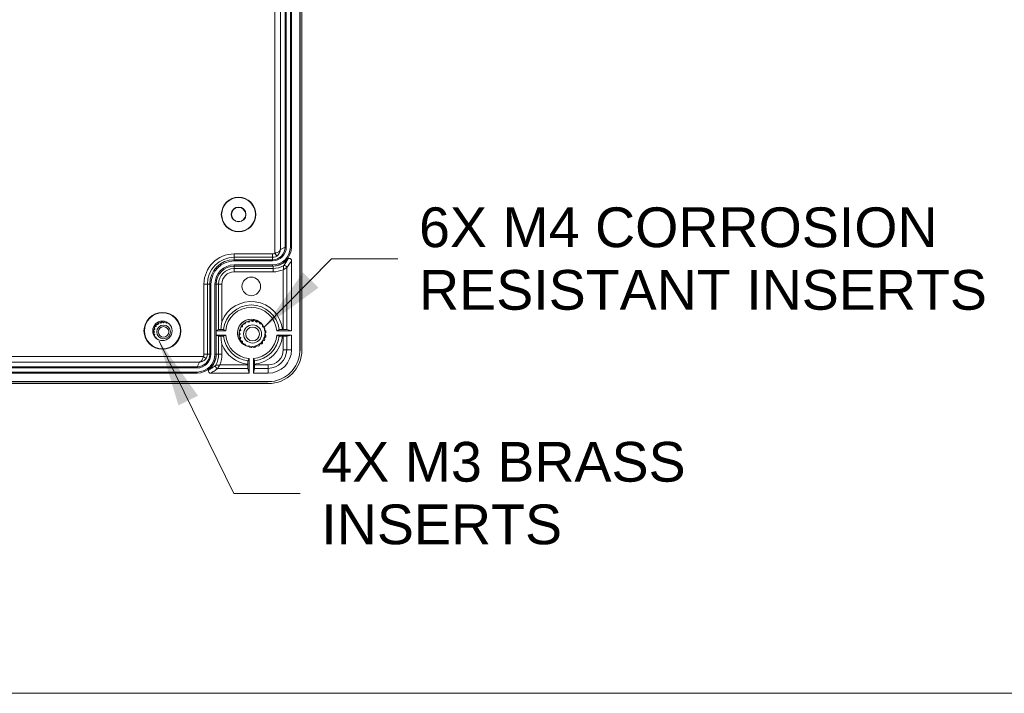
# Model space of a CAD drawing. Header units: millimetres. Extents: x 32 to 1714, y 32 to 1317.
# Tile 7 of 25: x 428 to 660, y 48 to 206. Entities that reach past the tile are written whole.
import ezdxf

# ---------------------------------------------------------------- set-up
doc = ezdxf.new("R2010")
doc.units = ezdxf.units.MM
doc.header["$LTSCALE"] = 6.25
for name, color, linetype, lineweight in [('Sketch Geometry (ANSI)', 7, 'Continuous', 9), ('Symbol (ANSI)', 7, 'Continuous', 9), ('Visible (ANSI)', 7, 'Continuous', 9), ('Visible Narrow (ANSI)', 7, 'Continuous', 9)]:
    doc.layers.add(name, color=color, linetype=linetype, lineweight=lineweight)
doc.styles.add('Note Text (ANSI)', font='arial.ttf')
doc.dimstyles.new('Default - mm_inch (ANSI)$7', dxfattribs={"dimscale": 6.25, "dimtxt": 1.5, "dimasz": 2.5, "dimexe": 3.175, "dimexo": 1, "dimgap": 0.8, "dimtad": 0, "dimtih": 1, "dimtoh": 1, "dimrnd": 1e-08, "dimzin": 4, "dimdsep": 46, "dimtxsty": 'Note Text (ANSI)', "dimblk": 'Filled-1', "dimcen": 0.09, "dimdle": 10, "dimclrd": 256, "dimclre": 256, "dimclrt": 256, "dimadec": 1, "dimazin": 0, "dimtfac": 1.333333, "dimtofl": 0, "dimtmove": 0, "dimatfit": 3, "dimfxl": 1, "dimtolj": 1, "dimtzin": 0, "dimlwd": -1, "dimlwe": -1, "dimarcsym": 0})

# ---------------------------------------------------------------- blocks, each defined once
blk = doc.blocks.new('Borders Default Border')
at = {"layer": 'Sketch Geometry (ANSI)', "flags": 128}
blk.add_lwpolyline([(7.62, 7.62), (7.62, 208.28), (271.78, 208.28), (271.78, 7.62), (7.62, 7.62)], dxfattribs=at)
blk = doc.blocks.new('Filled-1')
at = {"color": 0}
for p, q in [((0, 0), (-1, 0.15)), ((-1, 0.15), (-1, -0.15)), ((-1, 0), (0, 0)), ((-1, -0.15), (0, 0))]:
    blk.add_line(p, q, dxfattribs=at)
at = {"color": 0, "flags": 128}
blk.add_lwpolyline([(-1, -0.15), (0, 0), (-1, 0.15), (-1, -0.15)], dxfattribs=at)
at = {"color": 0}
blk.add_solid([(-1, -0.15), (0, 0), (-1, 0.15), (-1, -0.15)], dxfattribs=at)

msp = doc.modelspace()

# ---------------------------------------------------------------- linework, layer by layer
at = {"layer": 'Visible (ANSI)'}
for p, q in [((494.3045, 128.6047), (494.3045, 352.1031)), ((494.3176, 128.6047), (494.3176, 352.1031)), ((494.786, 352.0857), (494.786, 128.6221)), ((490.8124, 327.851), (490.8124, 152.8568)), ((491.0819, 327.8516), (491.0819, 152.8562)), ((492.0395, 327.8516), (492.0395, 152.8562)), ((492.309, 327.8516), (492.309, 152.8562)), ((487.8187, 149.863), (478.7845, 149.863)), ((487.8191, 149.5935), (478.7845, 149.5935)), ((487.8191, 148.6359), (478.7845, 148.6359)), ((492.3092, 149.6785), (492.3092, 133.0958)), ((478.7845, 148.3664), (487.8191, 148.3664)), ((487.8191, 148.3664), (487.9647, 148.3664)), ((473.0474, 144.1259), (473.0474, 127.6086)), ((473.317, 144.1259), (473.317, 127.6082)), ((474.2745, 144.1259), (474.2745, 127.6082)), ((474.5441, 133.0958), (474.5441, 144.1259)), ((461.0153, 134.989), (460.8718, 134.6012)), ((461.4737, 134.9079), (461.0756, 135.0197)), ((461.73, 135.2323), (461.4737, 134.9079)), ((462.1408, 135.0135), (461.7968, 135.2429)), ((462.4043, 135.1892), (462.1408, 135.0135)), ((462.808, 134.9079), (462.6458, 135.1131)), ((462.9749, 134.9547), (462.808, 134.9079)), ((481.4239, 134.7177), (481.0016, 134.7006)), ((481.5706, 135.1141), (481.4239, 134.7177)), ((482.2382, 135.1326), (481.8313, 135.2469)), ((482.5002, 135.4642), (482.2382, 135.1326)), ((483.1408, 135.2755), (482.7891, 135.51)), ((483.4925, 135.51), (483.1408, 135.2755)), ((484.0435, 135.1326), (483.7814, 135.4642)), ((484.4504, 135.2469), (484.0435, 135.1326)), ((484.8578, 134.7177), (484.711, 135.1141)), ((485.2801, 134.7006), (484.8578, 134.7177)), ((459.7525, 133.1985), (459.9818, 132.8545)), ((460.0875, 133.5217), (459.7631, 133.2654)), ((459.9818, 132.8545), (459.7862, 132.5611)), ((459.8401, 132.3828), (460.0875, 132.1874)), ((459.9757, 133.9198), (460.0875, 133.5217)), ((460.3942, 134.1236), (460.0064, 133.98)), ((460.4108, 134.5367), (460.3942, 134.1236)), ((460.8718, 134.6012), (460.4587, 134.5845)), ((463.4099, 134.6012), (463.401, 134.6252)), ((463.4253, 134.6006), (463.4099, 134.6012)), ((474.5441, 133.0958), (475.1118, 133.3797)), ((476.8096, 133.0958), (474.5441, 133.0958)), ((474.5441, 133.0958), (474.5441, 132.0981)), ((479.9854, 132.7062), (480.2198, 132.3545)), ((480.2198, 132.3545), (479.9854, 132.0028)), ((480.3628, 133.2572), (480.0311, 132.9951)), ((480.2485, 133.6641), (480.3628, 133.2572)), ((480.7777, 134.0714), (480.3813, 133.9247)), ((480.7947, 134.4938), (480.7777, 134.0714)), ((485.504, 134.0714), (485.4869, 134.4938)), ((485.9004, 133.9247), (485.504, 134.0714)), ((485.9189, 133.2572), (486.0332, 133.6641)), ((486.2505, 132.9951), (485.9189, 133.2572)), ((486.0618, 132.3545), (486.2963, 132.7062)), ((486.2963, 132.0028), (486.0618, 132.3545)), ((492.3092, 133.0958), (488.8511, 133.0958)), ((490.1959, 133.3831), (490.3753, 133.3831)), ((491.1734, 133.3797), (492.3092, 133.0958)), ((460.0875, 132.1874), (460.0294, 131.9805)), ((460.303, 131.6192), (460.3942, 131.5855)), ((460.3942, 131.5855), (460.3966, 131.5254)), ((475.1118, 131.8142), (474.5441, 132.0981)), ((474.5441, 132.0981), (476.8096, 132.0981)), ((474.5441, 127.6082), (474.5441, 132.0981)), ((480.0311, 131.7139), (480.3628, 131.4519)), ((480.3628, 131.4519), (480.2485, 131.045)), ((480.3813, 130.7843), (480.7777, 130.6376)), ((480.7777, 130.6376), (480.7947, 130.2153)), ((481.0016, 130.0084), (481.4239, 129.9914)), ((481.4239, 129.9914), (481.5706, 129.595)), ((484.711, 129.595), (484.8578, 129.9914)), ((484.8578, 129.9914), (485.2801, 130.0084)), ((485.4869, 130.2153), (485.504, 130.6376)), ((485.504, 130.6376), (485.9004, 130.7843)), ((485.9189, 131.4519), (486.2505, 131.7139)), ((486.0332, 131.045), (485.9189, 131.4519)), ((488.8511, 132.0981), (492.3092, 132.0981)), ((490.3753, 131.8107), (490.1959, 131.8107)), ((492.3092, 132.0981), (491.1734, 131.8141)), ((492.3092, 132.0981), (492.3092, 128.6059)), ((481.8313, 129.4622), (482.2382, 129.5765)), ((482.2382, 129.5765), (482.5002, 129.2448)), ((482.7891, 129.1991), (483.1408, 129.4335)), ((483.1408, 129.4335), (483.4925, 129.1991)), ((483.7814, 129.2448), (484.0435, 129.5765)), ((484.0435, 129.5765), (484.4504, 129.4622)), ((482.3315, 126.5762), (482.3315, 123.1182)), ((483.3292, 123.1182), (483.3292, 126.5762)), ((470.0536, 124.6149), (356.615, 124.6149)), ((470.0542, 124.3454), (356.615, 124.3454)), ((470.0542, 123.3878), (356.615, 123.3878)), ((470.0542, 123.1183), (356.615, 123.1183)), ((482.3315, 123.1182), (473.2317, 123.1182)), ((482.0442, 125.052), (482.0442, 125.2315)), ((482.3315, 123.1182), (482.0476, 124.2539)), ((483.6132, 124.2539), (483.3292, 123.1182)), ((486.8214, 123.1182), (483.3292, 123.1182)), ((483.6166, 125.2315), (483.6166, 125.052)), ((203.4592, 121.1228), (486.8226, 121.1228)), ((203.4592, 121.1097), (486.8226, 121.1097)), ((486.8052, 120.6413), (203.4766, 120.6413))]:
    msp.add_line(p, q, dxfattribs=at)
for centre, radius in [((479.8371, 160.5339), 4.0694), ((479.8371, 160.5339), 3.991), ((479.8371, 160.5339), 1.7461), ((479.8371, 160.5339), 1.6851), ((482.8304, 143.5722), 2.1927), ((461.8776, 133.0958), 4.3449), ((461.8776, 133.0958), 4.2404), ((461.8776, 133.0958), 2.2948), ((482.8304, 132.5969), 3.2427), ((462.1408, 132.8545), 1.6129), ((462.1408, 132.8545), 1.2319), ((483.1408, 132.3545), 2.1336), ((483.1408, 132.3545), 1.6256)]:
    msp.add_circle(centre, radius, dxfattribs=at)
for centre, radius, start, end in [((487.8191, 152.8562), 3.2628, 270, 0), ((487.8191, 152.8562), 2.9932, 270, 0), ((487.8191, 152.8562), 4.2204, 270, 0), ((487.8191, 152.8562), 4.4899, 270, 0), ((478.7845, 144.1259), 5.7371, 90, 180), ((478.7845, 144.1259), 5.4675, 90, 180), ((478.7845, 144.1259), 4.51, 90, 180), ((487.9647, 152.8562), 4.4899, 270, 320.430621), ((478.7845, 144.1259), 4.2404, 90, 180), ((482.8304, 132.5969), 6.0414, 4.736672, 175.263328), ((461.8776, 133.0958), 1.9929, 117.041142, 128.386301), ((462.1408, 132.8545), 2.413, 116.196675, 117.803325), ((461.8776, 133.0958), 1.9929, 97.969322, 105.857328), ((462.1408, 132.8545), 2.413, 98.196675, 99.803325), ((461.8776, 133.0958), 1.9929, 80.359451, 81.85974), ((482.8304, 132.5969), 3.2392, 39.179539, 244.854755), ((482.8304, 132.5969), 2.8152, 116.439399, 167.594895), ((483.1408, 132.3545), 3.175, 132.35966, 137.64034), ((483.1408, 132.3545), 3.175, 114.35966, 119.64034), ((483.1408, 132.3545), 3.175, 96.35966, 101.64034), ((483.1408, 132.3545), 3.175, 78.35966, 83.64034), ((483.1408, 132.3545), 3.175, 60.35966, 65.64034), ((483.1408, 132.3545), 3.175, 42.35966, 47.64034), ((462.1408, 132.8545), 2.413, 170.196675, 171.803325), ((461.8776, 133.0958), 1.9929, 182.857706, 187.406262), ((461.8776, 133.0958), 1.9929, 159.493322, 169.182257), ((462.1408, 132.8545), 2.413, 152.196675, 153.803325), ((461.8776, 133.0958), 1.9929, 137.557813, 149.500958), ((462.1408, 132.8545), 2.413, 134.196675, 135.803325), ((483.1408, 132.3545), 3.175, 168.35966, 173.64034), ((483.1408, 132.3545), 3.175, 150.35966, 155.64034), ((482.8304, 132.5969), 2.7838, 134.849576, 149.184718), ((483.1408, 132.3545), 3.175, 24.35966, 29.64034), ((483.1408, 132.3545), 3.175, 6.35966, 11.64034), ((482.8304, 132.5969), 6.0414, 184.736672, 265.263328), ((483.1408, 132.3545), 3.175, 186.35966, 191.64034), ((483.1408, 132.3545), 3.175, 204.35966, 209.64034), ((483.1408, 132.3545), 3.175, 222.35966, 227.64034), ((482.8304, 132.5969), 6.0414, 274.736672, 355.263328), ((483.1408, 132.3545), 3.175, 312.35966, 317.64034), ((483.1408, 132.3545), 3.175, 330.35966, 335.64034), ((483.1408, 132.3545), 3.175, 348.35966, 353.64034), ((483.1408, 132.3545), 3.175, 240.35966, 245.64034), ((483.1408, 132.3545), 3.175, 258.35966, 263.64034), ((483.1408, 132.3545), 3.175, 276.35966, 281.64034), ((483.1408, 132.3545), 3.175, 294.35966, 299.64034), ((486.8214, 128.6059), 5.4878, 270, 0), ((470.0542, 127.6082), 3.2628, 270, 0), ((470.0542, 127.6082), 2.9932, 270, 0), ((470.0542, 127.6082), 4.2204, 270, 0), ((470.0542, 127.6082), 4.4899, 270, 0), ((470.0565, 127.4647), 4.4899, 309.532391, 1.831774)]:
    msp.add_arc(centre, radius, start, end, dxfattribs=at)
for centre, major_axis, ratio, start_param, end_param in [((487.8187, 152.8568), (-0.0009, 2.9938), 0.99996189, 3.14144052, 4.71189433), ((487.8187, 152.8568), (-0.0009, 2.9938), 0.99996189, 4.71189433, 4.71208463), ((487.8187, 152.8568), (-0.0009, 2.9938), 0.99996189, 3.14128832, 3.14144052), ((475.91, 133.3797), (-0.7982, 0), 0.00436335, 4.99411368, 6.27445861), ((490.3753, 133.3797), (-0.7982, 0), 0.00436335, 3.15904578, 4.71238898), ((475.91, 131.8142), (0.7982, 0), 0.00436335, 3.15031917, 4.43066427), ((490.3753, 131.8142), (0.7982, 0), 0.00436335, 4.71238898, 6.265732), ((486.8027, 128.6246), (5.6458, -5.6458), 0.99969546, 5.49793944, 7.06843118), ((470.0536, 127.6086), (-2.9938, 0.0009), 0.99996189, 1.57129098, 3.14174479), ((470.0536, 127.6086), (-2.9938, 0.0009), 0.99996189, 3.14174479, 3.14189699), ((470.0536, 127.6086), (-2.9938, 0.0009), 0.99996189, 1.57110068, 1.57129098), ((482.0476, 125.052), (0, -0.7982), 0.00436335, 4.71238898, 6.26573218), ((483.6131, 125.052), (0, 0.7982), 0.00436335, 3.15904596, 4.71238898)]:
    msp.add_ellipse(centre, major_axis=major_axis, ratio=ratio, start_param=start_param, end_param=end_param, dxfattribs=at)
for points, knots in [([(492.3092, 149.6785), (492.3092, 149.7417), (492.2972, 149.8043), (492.2738, 149.863), (492.2498, 149.9234), (492.2142, 149.9785), (492.124, 150.0719), (492.0702, 150.1093), (491.9513, 150.1615), (491.8873, 150.1757), (491.7575, 150.1788), (491.6929, 150.1677), (491.5849, 150.1263), (491.5407, 150.1012), (491.5009, 150.0697), (491.4733, 150.0479), (491.4481, 150.0232), (491.4257, 149.9961)], [0, 0, 0, 0, 0.018999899, 0.018999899, 0.018999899, 0.038545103, 0.038545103, 0.058076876, 0.058076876, 0.077605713, 0.077605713, 0.097143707, 0.097143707, 0.112380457, 0.112380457, 0.112380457, 0.12296174, 0.12296174, 0.12296174, 0.12296174]), ([(475.6881, 133.383), (475.7226, 134.0127), (475.7972, 134.6237), (475.9085, 135.2302), (475.9093, 135.2342), (475.91, 135.2383)], [0.000332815, 0.000332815, 0.000332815, 0.000332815, 0.189983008, 0.189983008, 0.191261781, 0.191261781, 0.191261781, 0.191261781]), ([(476.2677, 133.3797), (476.2669, 133.3801), (476.2439, 133.3806), (476.1692, 133.3814), (476.1032, 133.3818), (475.9632, 133.3824), (475.8643, 133.3827), (475.7463, 133.3829), (475.7177, 133.383), (475.6881, 133.383)], [0.2383213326, 0.2383213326, 0.2383213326, 0.2383213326, 0.2671820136, 0.2671820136, 0.2968367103, 0.2968367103, 0.3266059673, 0.3266059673, 0.3352378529, 0.3352378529, 0.3352378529, 0.3352378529]), ([(490.1959, 133.3831), (490.0966, 133.3831), (489.9797, 133.383), (489.7964, 133.3827), (489.6975, 133.3824), (489.5575, 133.3818), (489.4916, 133.3814), (489.4169, 133.3806), (489.3938, 133.3801), (489.393, 133.3797)], [0.594058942, 0.594058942, 0.594058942, 0.594058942, 0.623908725, 0.623908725, 0.653677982, 0.653677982, 0.683332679, 0.683332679, 0.71219336, 0.71219336, 0.71219336, 0.71219336]), ([(475.6881, 131.8109), (475.7177, 131.8109), (475.7463, 131.8109), (475.8643, 131.8112), (475.9632, 131.8114), (476.1032, 131.812), (476.1692, 131.8125), (476.2439, 131.8133), (476.2669, 131.8137), (476.2677, 131.8142)], [0.1400194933, 0.1400194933, 0.1400194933, 0.1400194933, 0.1486513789, 0.1486513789, 0.1784206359, 0.1784206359, 0.2080753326, 0.2080753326, 0.2369360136, 0.2369360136, 0.2369360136, 0.2369360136]), ([(475.91, 129.9556), (475.9095, 129.9585), (475.9089, 129.9613), (475.7975, 130.5677), (475.7227, 131.1799), (475.6881, 131.8109)], [-0.000884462, -0.000884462, -0.000884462, -0.000884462, 0, 0, 0.184491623, 0.184491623, 0.184491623, 0.184491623]), ([(489.393, 131.8142), (489.3938, 131.8137), (489.4169, 131.8133), (489.4916, 131.8125), (489.5575, 131.812), (489.6975, 131.8114), (489.7964, 131.8112), (489.9797, 131.8108), (490.0966, 131.8107), (490.1959, 131.8107)], [0.238321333, 0.238321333, 0.238321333, 0.238321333, 0.267182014, 0.267182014, 0.29683671, 0.29683671, 0.326605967, 0.326605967, 0.356455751, 0.356455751, 0.356455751, 0.356455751]), ([(486.8226, 121.1228), (487.8021, 121.1229), (490.2517, 121.608), (493.4135, 124.2007), (494.3044, 127.1354), (494.3045, 128.6047)], [-7.06843118, -7.06843118, -7.06843118, -7.06843118, -6.67580824, -6.08687384, -5.49793944, -5.49793944, -5.49793944, -5.49793944]), ([(486.8226, 121.1097), (487.8038, 121.1098), (490.2577, 121.5958), (493.425, 124.193), (494.3175, 127.1329), (494.3176, 128.6047)], [-7.06843118, -7.06843118, -7.06843118, -7.06843118, -6.67580824, -6.08687384, -5.49793944, -5.49793944, -5.49793944, -5.49793944]), ([(475.91, 127.6286), (475.9069, 127.6285), (475.9038, 127.6285), (475.7987, 127.627), (475.6979, 127.6256), (475.5077, 127.6228), (475.4204, 127.6216), (475.2731, 127.6194), (475.2145, 127.6185), (475.1339, 127.6173), (475.1127, 127.617), (475.1118, 127.617)], [-0.125358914, -0.125358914, -0.125358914, -0.125358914, -0.124430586, -0.124430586, -0.09375237, -0.09375237, -0.062498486, -0.062498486, -0.031248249, -0.031248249, 0, 0, 0, 0]), ([(482.0476, 126.0343), (482.0472, 126.0335), (482.0467, 126.0104), (482.0459, 125.9357), (482.0455, 125.8698), (482.0449, 125.7298), (482.0446, 125.6309), (482.0443, 125.4476), (482.0442, 125.3307), (482.0442, 125.2315)], [0.238321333, 0.238321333, 0.238321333, 0.238321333, 0.267182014, 0.267182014, 0.29683671, 0.29683671, 0.326605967, 0.326605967, 0.356455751, 0.356455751, 0.356455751, 0.356455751]), ([(483.6166, 125.2315), (483.6166, 125.3307), (483.6165, 125.4476), (483.6162, 125.6309), (483.6159, 125.7298), (483.6153, 125.8698), (483.6148, 125.9357), (483.614, 126.0104), (483.6136, 126.0335), (483.6131, 126.0343)], [0.594058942, 0.594058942, 0.594058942, 0.594058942, 0.623908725, 0.623908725, 0.653677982, 0.653677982, 0.683332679, 0.683332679, 0.71219336, 0.71219336, 0.71219336, 0.71219336]), ([(472.9144, 124.0018), (472.8642, 123.9604), (472.8226, 123.9096), (472.7612, 123.7949), (472.742, 123.7321), (472.7288, 123.6029), (472.7349, 123.5376), (472.7718, 123.4131), (472.8022, 123.355), (472.8835, 123.2538), (472.9337, 123.2116), (473.0089, 123.1701), (473.0279, 123.1611), (473.0474, 123.1534), (473.1061, 123.1301), (473.1686, 123.1182), (473.2317, 123.1182)], [0, 0, 0, 0, 0.019558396, 0.019558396, 0.039103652, 0.039103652, 0.058632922, 0.058632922, 0.078152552, 0.078152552, 0.097674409, 0.097674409, 0.103991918, 0.103991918, 0.103991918, 0.123004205, 0.123004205, 0.123004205, 0.123004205])]:
    msp.add_open_spline(points, degree=3, knots=knots, dxfattribs=at)
for points in [[(461.0756, 135.0197), (461.0896, 135.0265), (461.1036, 135.0333), (461.1177, 135.0399)], [(461.7968, 135.2429), (461.7988, 135.2432), (461.8009, 135.2435), (461.8029, 135.2437)], [(481.0016, 134.7006), (481.1752, 134.8589), (481.3665, 134.9977), (481.5707, 135.114)], [(481.8313, 135.2469), (482.0418, 135.3422), (482.2629, 135.4143), (482.4891, 135.4618)], [(482.7891, 135.51), (483.0189, 135.5356), (483.2514, 135.5359), (483.4812, 135.5111)], [(483.7814, 135.4642), (484.0078, 135.4176), (484.2291, 135.346), (484.44, 135.2514)], [(484.711, 135.1141), (484.912, 134.9997), (485.1002, 134.8633), (485.2716, 134.7082)], [(459.7631, 133.2654), (459.7645, 133.2739), (459.7661, 133.2824), (459.7676, 133.2909)], [(460.0064, 133.98), (460.0157, 133.9977), (460.0253, 134.0152), (460.035, 134.0327)], [(460.4587, 134.5845), (460.4745, 134.5999), (460.4905, 134.6151), (460.5068, 134.63)], [(479.9854, 132.0028), (479.9598, 132.2326), (479.9595, 132.4651), (479.9842, 132.6949)], [(480.0311, 132.9951), (480.0785, 133.2252), (480.1517, 133.45), (480.2486, 133.6641)], [(480.3813, 133.9247), (480.4975, 134.1289), (480.6365, 134.3201), (480.7948, 134.4937)], [(480.2485, 131.045), (480.1531, 131.2555), (480.081, 131.4766), (480.0335, 131.7028)], [(480.7947, 130.2153), (480.639, 130.3861), (480.5021, 130.574), (480.387, 130.7745)], [(481.4745, 129.6519), (481.3095, 129.7538), (481.1538, 129.8707), (481.01, 130.0009)]]:
    msp.add_open_spline(points, degree=3, dxfattribs=at)
for points, weights in [([(476.2677, 133.3797), (476.5483, 133.2316), (476.8096, 133.0958)], [1.00001780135, 1.0007732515, 1]), ([(488.8511, 133.0958), (489.1125, 133.2316), (489.393, 133.3797)], [1, 1.00077325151, 1.00001780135]), ([(476.8096, 132.0981), (476.5483, 131.9622), (476.2677, 131.8142)], [1, 1.00077325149, 1.00001780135]), ([(489.393, 131.8142), (489.1125, 131.9622), (488.8511, 132.0981)], [1.00001780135, 1.00077325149, 1]), ([(474.5441, 127.6082), (474.8195, 127.6126), (475.1118, 127.617)], [1.00000002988, 1.00000002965, 1.0000000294]), ([(482.0476, 126.0343), (482.1957, 126.3148), (482.3315, 126.5762)], [1.00001780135, 1.00077325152, 1]), ([(483.3292, 126.5762), (483.4651, 126.3148), (483.6131, 126.0343)], [1, 1.0007732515, 1.00001780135])]:
    msp.add_rational_spline(points, weights, degree=2, dxfattribs=at)
at = {"layer": 'Visible Narrow (ANSI)'}
for p, q in [((488.3883, 329.3129), (488.3883, 151.3949)), ((489.6852, 152.293), (489.6852, 328.4149)), ((487.8188, 151.2289), (478.7845, 151.2289)), ((478.7845, 151.2289), (478.7845, 150.4308)), ((487.8188, 151.2289), (487.8188, 150.4308)), ((488.3883, 151.3949), (488.8172, 150.7218)), ((490.8124, 152.8568), (489.6852, 152.293)), ((490.8124, 152.8562), (491.0819, 152.8562)), ((492.309, 152.8562), (492.0395, 152.8562)), ((478.7845, 149.863), (478.7845, 150.4308)), ((478.7845, 150.4308), (487.8188, 150.4308)), ((478.7845, 149.863), (478.7845, 149.5935)), ((478.7845, 148.3664), (478.7845, 148.6359)), ((487.8188, 150.4308), (487.8187, 149.863)), ((487.8191, 149.863), (487.8191, 149.5935)), ((487.8191, 148.3664), (487.8191, 148.6359)), ((478.7845, 148.3664), (478.7845, 147.7986)), ((478.7845, 147.7986), (478.7845, 147.0004)), ((487.9647, 147.7986), (478.7845, 147.7986)), ((478.7845, 147.0004), (487.9647, 147.0004)), ((487.9647, 148.3664), (487.9647, 147.7986)), ((487.9647, 147.7986), (487.9647, 147.0004)), ((490.3753, 147.5196), (490.3753, 133.3831)), ((491.1734, 133.3797), (491.1734, 148.0053)), ((471.6815, 144.1259), (471.6815, 127.6085)), ((471.6815, 144.1259), (472.4797, 144.1259)), ((473.0474, 144.1259), (472.4797, 144.1259)), ((472.4797, 127.6085), (472.4797, 144.1259)), ((473.0474, 144.1259), (473.317, 144.1259)), ((474.5441, 144.1259), (474.2745, 144.1259)), ((474.5441, 144.1259), (475.1118, 144.1259)), ((475.1118, 144.1259), (475.91, 144.1259)), ((475.1118, 144.1259), (475.1118, 133.3797)), ((475.91, 135.2383), (475.91, 144.1259)), ((475.1118, 131.8142), (475.1118, 127.617)), ((490.3753, 131.8107), (490.3753, 128.6059)), ((491.1734, 128.6059), (491.1734, 131.8141)), ((475.91, 127.6286), (475.91, 129.9556)), ((491.1734, 128.6059), (490.3753, 128.6059)), ((492.3092, 128.6059), (491.1734, 128.6059)), ((494.3045, 128.6047), (494.3176, 128.6047)), ((471.5155, 127.039), (354.0563, 127.039)), ((354.4538, 125.7421), (470.6175, 125.7421)), ((470.6175, 125.7421), (470.0536, 124.6149)), ((472.1886, 126.6101), (471.5155, 127.039)), ((472.4797, 127.6085), (471.6815, 127.6085)), ((473.0474, 127.6086), (472.4797, 127.6085)), ((473.0474, 127.6082), (473.317, 127.6082)), ((474.5441, 127.6082), (474.2745, 127.6082)), ((470.0542, 124.6149), (470.0542, 124.3454)), ((470.0542, 123.1183), (470.0542, 123.3878)), ((474.9063, 124.2539), (482.0476, 124.2539)), ((482.0442, 125.052), (475.3922, 125.052)), ((483.6132, 124.2539), (486.8214, 124.2539)), ((486.8214, 125.052), (483.6166, 125.052)), ((486.8214, 124.2539), (486.8214, 125.052)), ((486.8214, 123.1182), (486.8214, 124.2539)), ((486.8226, 121.1228), (486.8226, 121.1097))]:
    msp.add_line(p, q, dxfattribs=at)
for centre, radius, start, end in [((478.7845, 144.1259), 7.103, 90, 180), ((478.7845, 144.1259), 6.3048, 90, 180), ((478.7845, 144.1259), 3.6727, 90, 180), ((478.7845, 144.1259), 2.8745, 90, 180), ((487.9647, 152.8562), 5.0576, 270, 299.190045), ((487.9647, 152.8562), 5.8558, 270, 294.309376), ((482.8304, 132.5969), 7.4073, 6.092815, 159.109152), ((482.8304, 132.5969), 6.6091, 6.801801, 173.198199), ((482.8304, 132.5969), 6.6091, 186.801801, 263.198199), ((482.8304, 132.5969), 6.6091, 276.801801, 353.198199), ((482.8304, 132.5969), 7.4073, 276.092815, 353.907185), ((482.8304, 132.5969), 7.4073, 200.890848, 263.907185), ((486.8214, 128.6059), 3.5539, 270, 0), ((486.8214, 128.6059), 4.352, 270, 0), ((470.0565, 127.4647), 5.0576, 330.78573, 1.725888), ((470.0565, 127.4647), 5.8558, 335.668605, 1.60395)]:
    msp.add_arc(centre, radius, start, end, dxfattribs=at)
for centre, major_axis, ratio, start_param, end_param in [((483.8565, 152.8562), (9.2147, 0), 0.86604739, 5.62983524, 5.87363862), ((490.6746, 148.0054), (-0.3738, 0.3304), 0.99965286, 3.86561655, 5.94559448), ((490.6746, 148.0053), (-0.4303, 0.2525), 0.99940581, 3.67252552, 5.75225244), ((474.9062, 124.7527), (-0.3303, 0.3739), 0.99965262, 0.3374707, 2.4178713), ((474.9063, 124.7527), (0.2524, -0.4303), 0.99940538, 3.67231424, 5.75246372)]:
    msp.add_ellipse(centre, major_axis=major_axis, ratio=ratio, start_param=start_param, end_param=end_param, dxfattribs=at)
for points, knots in [([(488.3883, 151.3949), (488.2863, 151.33), (488.1715, 151.282), (487.977, 151.2379), (487.8978, 151.2289), (487.8188, 151.2289)], [0.6635794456, 0.6635794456, 0.6635794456, 0.6635794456, 0.6999306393, 0.6999306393, 0.7235456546, 0.7235456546, 0.7235456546, 0.7235456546]), ([(489.6852, 152.293), (489.6827, 152.212), (489.6565, 152.1302), (489.5588, 151.9761), (489.4917, 151.9036), (489.4031, 151.8334), (489.338, 151.7817), (489.2599, 151.7304), (489.0232, 151.6018), (488.845, 151.5275), (488.5547, 151.4382), (488.4732, 151.4158), (488.3883, 151.3949)], [-0.000562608, -0.000562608, -0.000562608, -0.000562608, 0.028866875, 0.028866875, 0.055623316, 0.055623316, 0.055623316, 0.075312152, 0.075312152, 0.106814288, 0.106814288, 0.118357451, 0.118357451, 0.118357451, 0.118357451]), ([(488.8172, 150.7218), (488.8745, 150.7583), (488.9294, 150.7977), (489.125, 150.9544), (489.2447, 151.0846), (489.4035, 151.31), (489.4557, 151.3999), (489.4993, 151.4903), (489.5584, 151.6132), (489.6029, 151.7399), (489.6673, 152.0091), (489.6842, 152.1519), (489.6852, 152.293)], [-0.118357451, -0.118357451, -0.118357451, -0.118357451, -0.106814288, -0.106814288, -0.075312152, -0.075312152, -0.055623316, -0.055623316, -0.055623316, -0.028866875, -0.028866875, 0.000562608, 0.000562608, 0.000562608, 0.000562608]), ([(487.8188, 150.4308), (487.9572, 150.4308), (488.0961, 150.4464), (488.4371, 150.5239), (488.6385, 150.6079), (488.8172, 150.7218)], [-0.7235456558, -0.7235456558, -0.7235456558, -0.7235456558, -0.6999306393, -0.6999306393, -0.6635794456, -0.6635794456, -0.6635794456, -0.6635794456]), ([(491.4257, 149.9961), (491.3654, 149.8682), (491.3009, 149.7415), (491.1548, 149.4746), (491.0721, 149.3348), (490.9842, 149.197), (490.8962, 149.0593), (490.8031, 148.9236), (490.6177, 148.6718), (490.5265, 148.5553), (490.4313, 148.4409)], [0.409567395, 0.409567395, 0.409567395, 0.409567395, 0.466798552, 0.466798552, 0.531403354, 0.531403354, 0.531403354, 0.596008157, 0.596008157, 0.653350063, 0.653350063, 0.653350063, 0.653350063]), ([(490.4313, 148.4408), (490.4313, 148.4402), (490.4313, 148.4381), (490.4311, 148.4288), (490.431, 148.4194), (490.4304, 148.3929), (490.43, 148.3745), (490.4289, 148.3324), (490.4282, 148.3082), (490.4261, 148.2453), (490.4246, 148.2053), (490.4209, 148.1213), (490.4187, 148.077), (490.4124, 147.9661), (490.408, 147.8986), (490.3953, 147.7287), (490.386, 147.6244), (490.3753, 147.5196)], [0, 0, 0, 0, 0.0030080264, 0.0030080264, 0.0078208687, 0.0078208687, 0.0136033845, 0.0136033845, 0.0197273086, 0.0197273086, 0.028503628, 0.028503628, 0.0374565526, 0.0374565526, 0.0503234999, 0.0503234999, 0.0692495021, 0.0692495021, 0.0692495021, 0.0692495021]), ([(490.3753, 147.5196), (490.4664, 147.5725), (490.5569, 147.6259), (490.7042, 147.7141), (490.7627, 147.7495), (490.8587, 147.8082), (490.8971, 147.8318), (490.9698, 147.8768), (491.0044, 147.8985), (491.0587, 147.9326), (491.0797, 147.9458), (491.1161, 147.9688), (491.132, 147.9789), (491.155, 147.9935), (491.1631, 147.9987), (491.1711, 148.0038), (491.1729, 148.005), (491.1734, 148.0053)], [-0.0692495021, -0.0692495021, -0.0692495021, -0.0692495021, -0.0503234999, -0.0503234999, -0.0374565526, -0.0374565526, -0.028503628, -0.028503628, -0.0197273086, -0.0197273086, -0.0136033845, -0.0136033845, -0.0078208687, -0.0078208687, -0.0030080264, -0.0030080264, 0, 0, 0, 0]), ([(490.4313, 148.4409), (490.4313, 148.4409), (490.4313, 148.4409), (490.4313, 148.4408), (490.4313, 148.4408), (490.4313, 148.4408)], [0, 0, 0, 0, 0.000130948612, 0.000130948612, 0.000261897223, 0.000261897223, 0.000261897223, 0.000261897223]), ([(491.1734, 148.0053), (491.1734, 148.0053), (491.1734, 148.0053), (491.1734, 148.0054), (491.1734, 148.0054), (491.1734, 148.0054)], [-0.000261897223, -0.000261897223, -0.000261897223, -0.000261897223, -0.000130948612, -0.000130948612, 0, 0, 0, 0]), ([(471.5155, 127.039), (471.4946, 126.9538), (471.4721, 126.8721), (471.3826, 126.5815), (471.3083, 126.4033), (471.1795, 126.1666), (471.1282, 126.0886), (471.0765, 126.0235), (471.0063, 125.935), (470.9338, 125.868), (470.7798, 125.7707), (470.6982, 125.7446), (470.6175, 125.7421)], [0.282607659, 0.282607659, 0.282607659, 0.282607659, 0.294189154, 0.294189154, 0.325710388, 0.325710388, 0.345411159, 0.345411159, 0.345411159, 0.372176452, 0.372176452, 0.40152879, 0.40152879, 0.40152879, 0.40152879]), ([(470.6175, 125.7421), (470.7582, 125.7431), (470.9005, 125.7599), (471.1694, 125.824), (471.2962, 125.8685), (471.4191, 125.9276), (471.5096, 125.9711), (471.5996, 126.0233), (471.8251, 126.182), (471.9555, 126.3018), (472.1125, 126.4976), (472.152, 126.5527), (472.1886, 126.6101)], [-0.40152879, -0.40152879, -0.40152879, -0.40152879, -0.372176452, -0.372176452, -0.345411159, -0.345411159, -0.345411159, -0.325710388, -0.325710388, -0.294189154, -0.294189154, -0.282607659, -0.282607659, -0.282607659, -0.282607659]), ([(471.6815, 127.6085), (471.6815, 127.5869), (471.6808, 127.5652), (471.6728, 127.4336), (471.649, 127.3255), (471.5837, 127.1584), (471.5522, 127.0966), (471.5155, 127.039)], [-0.7232170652, -0.7232170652, -0.7232170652, -0.7232170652, -0.7167701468, -0.7167701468, -0.6838877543, -0.6838877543, -0.663336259, -0.663336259, -0.663336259, -0.663336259]), ([(472.1886, 126.6101), (472.253, 126.7111), (472.3081, 126.8194), (472.4227, 127.1124), (472.4644, 127.3018), (472.4785, 127.5326), (472.4797, 127.5706), (472.4797, 127.6085)], [0.663336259, 0.663336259, 0.663336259, 0.663336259, 0.6838877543, 0.6838877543, 0.7167701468, 0.7167701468, 0.7232170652, 0.7232170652, 0.7232170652, 0.7232170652]), ([(474.4708, 124.9961), (474.3563, 124.901), (474.2397, 124.8098), (473.9877, 124.6244), (473.8519, 124.5312), (473.7141, 124.4433), (473.5762, 124.3553), (473.4363, 124.2726), (473.1692, 124.1265), (473.0424, 124.0621), (472.9144, 124.0018)], [-0.653055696, -0.653055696, -0.653055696, -0.653055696, -0.595686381, -0.595686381, -0.531052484, -0.531052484, -0.531052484, -0.466418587, -0.466418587, -0.409163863, -0.409163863, -0.409163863, -0.409163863]), ([(473.2317, 123.1182), (473.3715, 123.1881), (473.5096, 123.2628), (473.7993, 123.4312), (473.9504, 123.5262), (474.0987, 123.6268), (474.2469, 123.7273), (474.3924, 123.8334), (474.6611, 124.0437), (474.785, 124.1468), (474.9062, 124.2539)], [0.409143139, 0.409143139, 0.409143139, 0.409143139, 0.466418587, 0.466418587, 0.531052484, 0.531052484, 0.531052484, 0.595686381, 0.595686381, 0.653055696, 0.653055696, 0.653055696, 0.653055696]), ([(474.4709, 124.9961), (474.4709, 124.9961), (474.4709, 124.9961), (474.4708, 124.9961), (474.4708, 124.9961), (474.4708, 124.9961)], [-0.000261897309, -0.000261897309, -0.000261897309, -0.000261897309, -0.000130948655, -0.000130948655, 0, 0, 0, 0]), ([(475.3922, 125.052), (475.2874, 125.0413), (475.183, 125.0321), (475.013, 125.0194), (474.9455, 125.015), (474.8346, 125.0087), (474.7902, 125.0065), (474.7062, 125.0028), (474.6662, 125.0013), (474.6034, 124.9993), (474.5792, 124.9986), (474.5372, 124.9975), (474.5188, 124.9971), (474.4922, 124.9965), (474.4829, 124.9964), (474.4736, 124.9962), (474.4714, 124.9962), (474.4709, 124.9961)], [-0.0004236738, -0.0004236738, -0.0004236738, -0.0004236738, 0.0185170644, 0.0185170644, 0.031387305, 0.031387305, 0.0403459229, 0.0403459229, 0.0491203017, 0.0491203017, 0.0552432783, 0.0552432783, 0.0610242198, 0.0610242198, 0.0658353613, 0.0658353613, 0.0688423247, 0.0688423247, 0.0688423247, 0.0688423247]), ([(474.9062, 124.2539), (474.9062, 124.2539), (474.9062, 124.2539), (474.9062, 124.2539), (474.9063, 124.2539), (474.9063, 124.2539)], [0, 0, 0, 0, 0.000130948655, 0.000130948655, 0.000261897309, 0.000261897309, 0.000261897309, 0.000261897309]), ([(474.9063, 124.2539), (474.9066, 124.2544), (474.9077, 124.2562), (474.9129, 124.2642), (474.918, 124.2723), (474.9326, 124.2953), (474.9428, 124.3112), (474.9658, 124.3476), (474.979, 124.3685), (475.0131, 124.4228), (475.0347, 124.4574), (475.0798, 124.5301), (475.1034, 124.5685), (475.1622, 124.6645), (475.1975, 124.723), (475.2858, 124.8703), (475.3392, 124.9609), (475.3922, 125.052)], [-0.0688423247, -0.0688423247, -0.0688423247, -0.0688423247, -0.0658353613, -0.0658353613, -0.0610242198, -0.0610242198, -0.0552432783, -0.0552432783, -0.0491203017, -0.0491203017, -0.0403459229, -0.0403459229, -0.031387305, -0.031387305, -0.0185170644, -0.0185170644, 0.0004236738, 0.0004236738, 0.0004236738, 0.0004236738])]:
    msp.add_open_spline(points, degree=3, knots=knots, dxfattribs=at)

# ---------------------------------------------------------------- block references
at = {"xscale": 6.25, "yscale": 6.25, "zscale": 6.25}
msp.add_blockref('Borders Default Border', (0, 0), dxfattribs=at)

# ---------------------------------------------------------------- texts
at = {"layer": 'Symbol (ANSI)', "char_height": 9.375, "attachment_point": 4, "line_spacing_factor": 0.944221, "style": 'Note Text (ANSI)'}
for s, insert, width in [('\\fArial|b0|i0;6X M4 CORROSION\\P\\fArial|b0|i0;RESISTANT INSERTS\\P', (522.3817, 150.0726), 133.936748), ('\\fArial|b0|i0;4X M3 BRASS\\P\\fArial|b0|i0;INSERTS', (499.3433, 94.7721), 85.904159)]:
    msp.add_mtext(s, dxfattribs=dict(at, insert=insert, width=width))

# ---------------------------------------------------------------- leaders
at = {"layer": 'Symbol (ANSI)', "annotation_type": 0, "has_hookline": 1, "hookline_direction": 0}
for points, text_width in [([(485.9004, 133.9247), (501.7567, 150.0726), (517.3817, 150.0726)], 132.1837), ([(461.0756, 130.6894), (478.7183, 94.7721), (494.3433, 94.7721)], 85.0401)]:
    msp.add_leader(points, dimstyle='Default - mm_inch (ANSI)$7', override={"dimtad": 0}, dxfattribs=dict(at, text_width=text_width))

doc.saveas('drawing.dxf')
